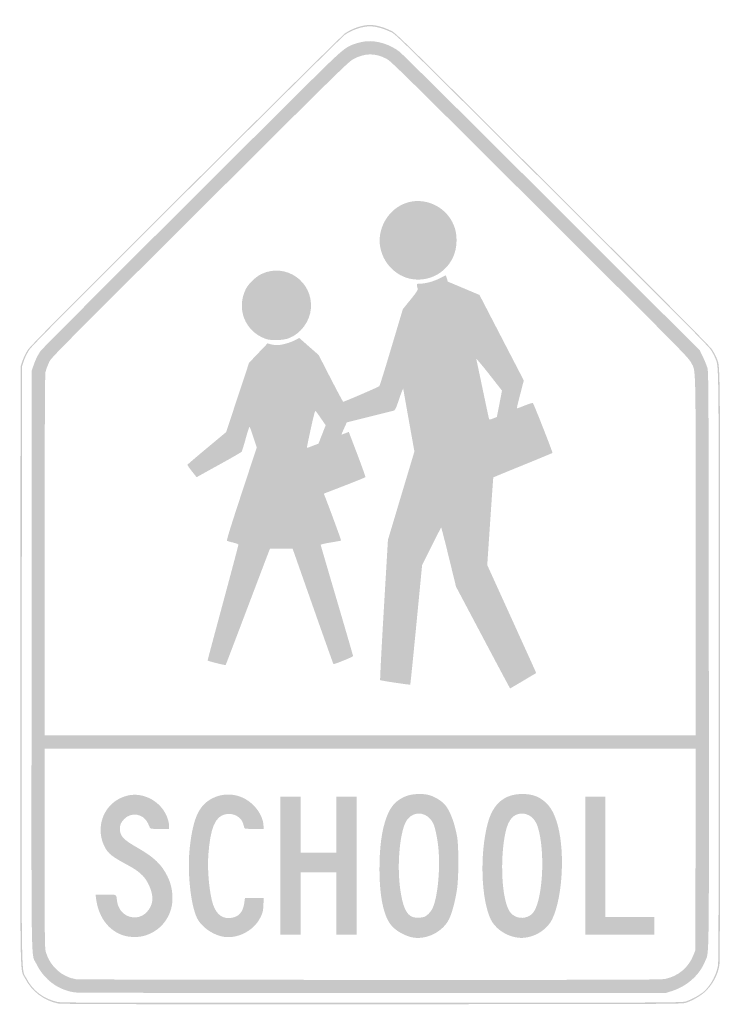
# Model space of a CAD drawing. Header units: inches. Extents: x -17.2 to 17.2, y -24 to 24.3.
import ezdxf

# ---------------------------------------------------------------- set-up
doc = ezdxf.new("R2010")
doc.units = ezdxf.units.IN
doc.header["$MEASUREMENT"] = 0

msp = doc.modelspace()

# ---------------------------------------------------------------- hatches: boundary and pattern name
h = msp.add_hatch(color=7)
edge = h.paths.add_edge_path()
edge.add_spline(control_points=[(-15.319, -23.949), (-16.003, -23.8), (-16.599, -23.342), (-16.905, -22.73), (-17.173, -22.194), (-17.151, -23.67), (-17.14, -7.349)], knot_values=[0, 0, 0, 0, 1, 1, 1, 2, 2, 2, 2], degree=3, periodic=0)
edge.add_line((-17.14, -7.349), (-17.131, 7.263))
edge.add_line((-17.131, 7.263), (-17.036, 7.542))
edge.add_spline(control_points=[(-17.036, 7.542), (-16.984, 7.695), (-16.867, 7.934), (-16.776, 8.073), (-16.644, 8.274), (-15.047, 9.882), (-9.007, 15.899), (-4.826, 20.064), (-1.331, 23.523), (-1.241, 23.584), (-0.876, 23.834), (-0.388, 23.998), (-0.007, 23.999), (0.255, 24), (0.627, 23.903), (0.942, 23.751), (1.288, 23.585), (0.601, 24.257), (10.231, 14.664), (14.794, 10.119), (16.638, 8.261), (16.748, 8.096), (16.832, 7.97), (16.935, 7.778), (16.977, 7.668), (17.154, 7.199), (17.145, 8.015), (17.146, -7.452), (17.147, -17.358), (17.136, -21.928), (17.111, -22.08), (17.034, -22.557), (16.754, -23.066), (16.388, -23.397), (16.17, -23.595), (15.786, -23.813), (15.469, -23.92), (15.287, -23.981), (14.763, -23.983), (0.086, -23.989), (-12.493, -23.994), (-15.145, -23.987), (-15.319, -23.949)], knot_values=[0, 0, 0, 0, 1, 1, 1, 2, 2, 2, 3, 3, 3, 4, 4, 4, 5, 5, 5, 6, 6, 6, 7, 7, 7, 8, 8, 8, 9, 9, 9, 10, 10, 10, 11, 11, 11, 12, 12, 12, 13, 13, 13, 14, 14, 14, 14], degree=3, periodic=0)
edge = h.paths.add_edge_path(flags=0)
edge.add_spline(control_points=[(15.469, -23.851), (15.763, -23.752), (16.154, -23.537), (16.349, -23.366), (16.681, -23.076), (16.967, -22.544), (17.043, -22.08), (17.067, -21.928), (17.078, -17.358), (17.078, -7.452), (17.077, 8.015), (17.086, 7.199), (16.908, 7.668), (16.867, 7.778), (16.764, 7.97), (16.679, 8.096), (16.569, 8.261), (14.731, 10.114), (10.197, 14.63), (0.606, 24.183), (1.288, 23.516), (0.942, 23.683), (0.627, 23.834), (0.255, 23.932), (-0.007, 23.931), (-0.388, 23.93), (-0.876, 23.765), (-1.241, 23.516), (-1.331, 23.454), (-4.81, 20.011), (-8.973, 15.865), (-14.984, 9.877), (-16.575, 8.274), (-16.707, 8.073), (-16.798, 7.934), (-16.916, 7.695), (-16.968, 7.542)], knot_values=[0, 0, 0, 0, 1, 1, 1, 2, 2, 2, 3, 3, 3, 4, 4, 4, 5, 5, 5, 6, 6, 6, 7, 7, 7, 8, 8, 8, 9, 9, 9, 10, 10, 10, 11, 11, 11, 12, 12, 12, 12], degree=3, periodic=0)
edge.add_line((-16.968, 7.542), (-17.062, 7.263))
edge.add_line((-17.062, 7.263), (-17.072, -7.349))
edge.add_spline(control_points=[(-17.072, -7.349), (-17.082, -23.661), (-17.104, -22.195), (-16.839, -22.726), (-16.542, -23.319), (-15.998, -23.732), (-15.319, -23.88), (-15.145, -23.918), (-12.493, -23.925), (0.086, -23.92), (14.763, -23.915), (15.287, -23.912), (15.469, -23.851)], knot_values=[0, 0, 0, 0, 1, 1, 1, 2, 2, 2, 3, 3, 3, 4, 4, 4, 4], degree=3, periodic=0)
h = msp.add_hatch(color=7)
edge = h.paths.add_edge_path()
edge.add_spline(control_points=[(-14.451, -23.413), (-15.279, -23.306), (-15.984, -22.784), (-16.365, -21.996), (-16.622, -21.464), (-16.601, -22.806), (-16.591, -7.084)], knot_values=[0, 0, 0, 0, 1, 1, 1, 2, 2, 2, 2], degree=3, periodic=0)
edge.add_line((-16.591, -7.084), (-16.582, 7.058))
edge.add_line((-16.582, 7.058), (-16.501, 7.298))
edge.add_spline(control_points=[(-16.501, 7.298), (-16.408, 7.574), (-16.289, 7.82), (-16.151, 8.021), (-16.066, 8.145), (-10.651, 13.561), (-3.752, 20.423), (-1.244, 22.917), (-1.261, 22.902), (-0.693, 23.091), (-0.546, 23.14), (-0.307, 23.189), (-0.16, 23.201), (0.355, 23.24), (0.985, 23.038), (1.439, 22.686), (1.552, 22.599), (4.908, 19.27), (8.897, 15.289)], knot_values=[0, 0, 0, 0, 1, 1, 1, 2, 2, 2, 3, 3, 3, 4, 4, 4, 5, 5, 5, 6, 6, 6, 6], degree=3, periodic=0)
edge.add_line((8.897, 15.289), (16.15, 8.051))
edge.add_line((16.15, 8.051), (16.306, 7.726))
edge.add_spline(control_points=[(16.306, 7.726), (16.392, 7.547), (16.489, 7.308), (16.522, 7.195), (16.579, 7.001), (16.583, 6.221), (16.592, -7.075), (16.602, -22.489), (16.616, -21.378), (16.408, -21.889), (16.131, -22.572), (15.512, -23.119), (14.749, -23.355)], knot_values=[0, 0, 0, 0, 1, 1, 1, 2, 2, 2, 3, 3, 3, 4, 4, 4, 4], degree=3, periodic=0)
edge.add_line((14.749, -23.355), (14.493, -23.435))
edge.add_line((14.493, -23.435), (0.137, -23.439))
edge.add_spline(control_points=[(0.137, -23.439), (-7.924, -23.442), (-14.32, -23.43), (-14.451, -23.413)], knot_values=[0, 0, 0, 0, 1, 1, 1, 1], degree=3, periodic=0)
edge = h.paths.add_edge_path(flags=0)
edge.add_spline(control_points=[(14.453, -22.75), (15.104, -22.612), (15.603, -22.189), (15.843, -21.572)], knot_values=[0, 0, 0, 0, 1, 1, 1, 1], degree=3, periodic=0)
edge.add_line((15.843, -21.572), (15.931, -21.345))
edge.add_line((15.931, -21.345), (15.941, -16.403))
edge.add_line((15.941, -16.403), (15.95, -11.46))
edge.add_line((15.95, -11.46), (0.001, -11.46))
edge.add_line((0.001, -11.46), (-15.949, -11.46))
edge.add_line((-15.949, -11.46), (-15.949, -16.356))
edge.add_spline(control_points=[(-15.949, -16.356), (-15.949, -21.125), (-15.947, -21.258), (-15.881, -21.47), (-15.673, -22.143), (-15.104, -22.651), (-14.429, -22.763), (-14.332, -22.78), (-7.847, -22.794), (-0.017, -22.796), (12.289, -22.799), (14.25, -22.793), (14.453, -22.75)], knot_values=[0, 0, 0, 0, 1, 1, 1, 2, 2, 2, 3, 3, 3, 4, 4, 4, 4], degree=3, periodic=0)
edge = h.paths.add_edge_path(flags=0)
edge.add_spline(control_points=[(15.948, -2.03), (15.947, 7.688), (15.964, 6.994), (15.72, 7.458), (15.601, 7.686), (15.224, 8.07), (10.417, 12.861), (1.194, 22.055), (1.018, 22.227), (0.788, 22.346), (0.235, 22.632), (-0.252, 22.626), (-0.819, 22.329), (-1.043, 22.211), (-1.505, 21.76), (-6.767, 16.518), (-16.212, 7.108), (-15.612, 7.716), (-15.753, 7.418), (-15.819, 7.276), (-15.89, 7.079), (-15.911, 6.979), (-15.938, 6.85), (-15.949, 4.249), (-15.949, -2.006)], knot_values=[0, 0, 0, 0, 1, 1, 1, 2, 2, 2, 3, 3, 3, 4, 4, 4, 5, 5, 5, 6, 6, 6, 7, 7, 7, 8, 8, 8, 8], degree=3, periodic=0)
edge.add_line((-15.949, -2.006), (-15.949, -10.809))
edge.add_line((-15.949, -10.809), (0, -10.809))
edge.add_line((0, -10.809), (15.949, -10.809))
edge.add_line((15.949, -10.809), (15.948, -2.03))
h = msp.add_hatch(color=7)
edge = h.paths.add_edge_path()
edge.add_spline(control_points=[(2.123, 11.533), (1.202, 11.641), (0.463, 12.486), (0.464, 13.43), (0.464, 14.301), (1.068, 15.101), (1.886, 15.314), (2.703, 15.527), (3.612, 15.123), (4.007, 14.371), (4.17, 14.061), (4.231, 13.801), (4.231, 13.421), (4.231, 12.271), (3.259, 11.401), (2.123, 11.533)], knot_values=[0, 0, 0, 0, 1, 1, 1, 2, 2, 2, 3, 3, 3, 4, 4, 4, 5, 5, 5, 5], degree=3, periodic=0)
h = msp.add_hatch(color=7)
edge = h.paths.add_edge_path()
edge.add_spline(control_points=[(-5.111, 8.612), (-6.133, 8.97), (-6.581, 10.096), (-6.09, 11.066), (-5.963, 11.317), (-5.596, 11.668), (-5.328, 11.795), (-4.14, 12.358), (-2.803, 11.431), (-2.904, 10.114), (-2.953, 9.476), (-3.393, 8.877), (-3.98, 8.649), (-4.258, 8.54), (-4.853, 8.521), (-5.111, 8.612)], knot_values=[0, 0, 0, 0, 1, 1, 1, 2, 2, 2, 3, 3, 3, 4, 4, 4, 5, 5, 5, 5], degree=3, periodic=0)
h = msp.add_hatch(color=7)
edge = h.paths.add_edge_path()
edge.add_line((5.525, -6.021), (4.206, -3.529))
edge.add_line((4.206, -3.529), (3.852, -2.081))
edge.add_spline(control_points=[(3.852, -2.081), (3.657, -1.285), (3.49, -0.634), (3.479, -0.634), (3.468, -0.634), (3.254, -1.046), (3.002, -1.55)], knot_values=[0, 0, 0, 0, 1, 1, 1, 2, 2, 2, 2], degree=3, periodic=0)
edge.add_line((3.002, -1.55), (2.544, -2.467))
edge.add_line((2.544, -2.467), (2.261, -5.39))
edge.add_spline(control_points=[(2.261, -5.39), (2.105, -6.997), (1.971, -8.319), (1.963, -8.327), (1.942, -8.348), (0.52, -8.135), (0.489, -8.107), (0.475, -8.094), (0.556, -6.543), (0.667, -4.659)], knot_values=[0, 0, 0, 0, 1, 1, 1, 2, 2, 2, 3, 3, 3, 3], degree=3, periodic=0)
edge.add_line((0.667, -4.659), (0.87, -1.233))
edge.add_line((0.87, -1.233), (1.518, 0.931))
edge.add_line((1.518, 0.931), (2.167, 3.095))
edge.add_line((2.167, 3.095), (1.898, 4.597))
edge.add_spline(control_points=[(1.898, 4.597), (1.751, 5.423), (1.626, 6.129), (1.62, 6.167), (1.615, 6.205), (1.525, 5.985), (1.422, 5.678), (1.243, 5.15), (1.228, 5.12), (1.131, 5.093), (1.074, 5.077), (0.539, 4.943), (-0.058, 4.795)], knot_values=[0, 0, 0, 0, 1, 1, 1, 2, 2, 2, 3, 3, 3, 4, 4, 4, 4], degree=3, periodic=0)
edge.add_line((-0.058, 4.795), (-1.144, 4.525))
edge.add_line((-1.144, 4.525), (-1.281, 4.224))
edge.add_spline(control_points=[(-1.281, 4.224), (-1.356, 4.058), (-1.412, 3.923), (-1.404, 3.923), (-1.396, 3.923), (-1.314, 3.953), (-1.22, 3.99)], knot_values=[0, 0, 0, 0, 1, 1, 1, 2, 2, 2, 2], degree=3, periodic=0)
edge.add_line((-1.22, 3.99), (-1.05, 4.057))
edge.add_line((-1.05, 4.057), (-0.942, 3.776))
edge.add_spline(control_points=[(-0.942, 3.776), (-0.431, 2.441), (-0.221, 1.864), (-0.236, 1.839), (-0.246, 1.823), (-0.708, 1.635), (-1.263, 1.42)], knot_values=[0, 0, 0, 0, 1, 1, 1, 2, 2, 2, 2], degree=3, periodic=0)
edge.add_line((-1.263, 1.42), (-2.272, 1.03))
edge.add_line((-2.272, 1.03), (-2.211, 0.875))
edge.add_spline(control_points=[(-2.211, 0.875), (-1.898, 0.066), (-1.414, -1.254), (-1.427, -1.267), (-1.436, -1.276), (-1.666, -1.319), (-1.938, -1.363), (-2.21, -1.407), (-2.431, -1.457), (-2.428, -1.475), (-2.425, -1.493), (-2.067, -2.718), (-1.631, -4.198), (-1.196, -5.678), (-0.839, -6.906), (-0.839, -6.926), (-0.839, -6.969), (-1.771, -7.348), (-1.802, -7.318), (-1.813, -7.307), (-2.267, -6.03), (-2.812, -4.48)], knot_values=[0, 0, 0, 0, 1, 1, 1, 2, 2, 2, 3, 3, 3, 4, 4, 4, 5, 5, 5, 6, 6, 6, 7, 7, 7, 7], degree=3, periodic=0)
edge.add_line((-2.812, -4.48), (-3.802, -1.662))
edge.add_line((-3.802, -1.662), (-4.356, -1.662))
edge.add_line((-4.356, -1.662), (-4.909, -1.662))
edge.add_line((-4.909, -1.662), (-5.032, -1.979))
edge.add_spline(control_points=[(-5.032, -1.979), (-5.099, -2.153), (-5.585, -3.434), (-6.112, -4.825), (-6.639, -6.217), (-7.075, -7.361), (-7.082, -7.367), (-7.105, -7.39), (-7.966, -7.172), (-7.966, -7.143), (-7.966, -7.127), (-7.627, -5.856), (-7.212, -4.319), (-6.797, -2.782), (-6.458, -1.503), (-6.458, -1.476), (-6.458, -1.444), (-6.545, -1.407), (-6.714, -1.367), (-6.855, -1.334), (-6.99, -1.295), (-7.013, -1.281), (-7.045, -1.261), (-6.862, -0.667), (-6.307, 1.02)], knot_values=[0, 0, 0, 0, 1, 1, 1, 2, 2, 2, 3, 3, 3, 4, 4, 4, 5, 5, 5, 6, 6, 6, 7, 7, 7, 8, 8, 8, 8], degree=3, periodic=0)
edge.add_line((-6.307, 1.02), (-5.558, 3.294))
edge.add_line((-5.558, 3.294), (-5.721, 3.788))
edge.add_spline(control_points=[(-5.721, 3.788), (-5.811, 4.06), (-5.895, 4.295), (-5.908, 4.309), (-5.922, 4.324), (-6.007, 4.065), (-6.098, 3.734), (-6.189, 3.403), (-6.281, 3.111), (-6.301, 3.083), (-6.322, 3.056), (-6.747, 2.809), (-7.246, 2.534), (-7.746, 2.258), (-8.233, 1.989), (-8.33, 1.935)], knot_values=[0, 0, 0, 0, 1, 1, 1, 2, 2, 2, 3, 3, 3, 4, 4, 4, 5, 5, 5, 5], degree=3, periodic=0)
edge.add_line((-8.33, 1.935), (-8.506, 1.837))
edge.add_line((-8.506, 1.837), (-8.735, 2.126))
edge.add_spline(control_points=[(-8.735, 2.126), (-8.862, 2.286), (-8.96, 2.429), (-8.954, 2.446), (-8.947, 2.462), (-8.518, 2.83), (-8, 3.262)], knot_values=[0, 0, 0, 0, 1, 1, 1, 2, 2, 2, 2], degree=3, periodic=0)
edge.add_line((-8, 3.262), (-7.058, 4.047))
edge.add_line((-7.058, 4.047), (-6.497, 5.744))
edge.add_line((-6.497, 5.744), (-5.936, 7.441))
edge.add_line((-5.936, 7.441), (-5.483, 7.918))
edge.add_line((-5.483, 7.918), (-5.03, 8.394))
edge.add_line((-5.03, 8.394), (-4.87, 8.351))
edge.add_spline(control_points=[(-4.87, 8.351), (-4.782, 8.328), (-4.643, 8.308), (-4.562, 8.308), (-4.345, 8.308), (-3.915, 8.428), (-3.681, 8.552)], knot_values=[0, 0, 0, 0, 1, 1, 1, 2, 2, 2, 2], degree=3, periodic=0)
edge.add_line((-3.681, 8.552), (-3.477, 8.661))
edge.add_line((-3.477, 8.661), (-3.246, 8.458))
edge.add_spline(control_points=[(-3.246, 8.458), (-3.119, 8.346), (-2.905, 8.158), (-2.77, 8.04)], knot_values=[0, 0, 0, 0, 1, 1, 1, 1], degree=3, periodic=0)
edge.add_line((-2.77, 8.04), (-2.525, 7.825))
edge.add_line((-2.525, 7.825), (-1.937, 6.679))
edge.add_spline(control_points=[(-1.937, 6.679), (-1.613, 6.049), (-1.336, 5.533), (-1.321, 5.533), (-1.267, 5.533), (0.412, 6.259), (0.449, 6.298), (0.469, 6.32), (0.737, 7.179), (1.043, 8.206)], knot_values=[0, 0, 0, 0, 1, 1, 1, 2, 2, 2, 3, 3, 3, 3], degree=3, periodic=0)
edge.add_line((1.043, 8.206), (1.6, 10.073))
edge.add_line((1.6, 10.073), (1.975, 10.535))
edge.add_spline(control_points=[(1.975, 10.535), (2.254, 10.88), (2.344, 11.015), (2.33, 11.066), (2.256, 11.332), (2.252, 11.323), (2.457, 11.323), (2.728, 11.323), (3.142, 11.44), (3.436, 11.599), (3.577, 11.674), (3.698, 11.731), (3.706, 11.723), (3.713, 11.716), (3.738, 11.645), (3.761, 11.566)], knot_values=[0, 0, 0, 0, 1, 1, 1, 2, 2, 2, 3, 3, 3, 4, 4, 4, 5, 5, 5, 5], degree=3, periodic=0)
edge.add_line((3.761, 11.566), (3.803, 11.422))
edge.add_line((3.803, 11.422), (4.579, 11.095))
edge.add_line((4.579, 11.095), (5.355, 10.768))
edge.add_line((5.355, 10.768), (6.44, 8.673))
edge.add_line((6.44, 8.673), (7.526, 6.578))
edge.add_line((7.526, 6.578), (7.35, 5.898))
edge.add_spline(control_points=[(7.35, 5.898), (7.253, 5.524), (7.178, 5.213), (7.184, 5.207), (7.19, 5.201), (7.364, 5.265), (7.57, 5.348), (7.776, 5.431), (7.956, 5.487), (7.97, 5.473), (8.021, 5.42), (8.953, 3.048), (8.931, 3.027), (8.918, 3.015), (8.263, 2.742), (7.474, 2.421), (6.686, 2.101), (6.037, 1.833), (6.033, 1.827), (6.028, 1.821), (5.959, 0.852), (5.88, -0.325)], knot_values=[0, 0, 0, 0, 1, 1, 1, 2, 2, 2, 3, 3, 3, 4, 4, 4, 5, 5, 5, 6, 6, 6, 7, 7, 7, 7], degree=3, periodic=0)
edge.add_line((5.88, -0.325), (5.735, -2.467))
edge.add_line((5.735, -2.467), (6.871, -4.968))
edge.add_spline(control_points=[(6.871, -4.968), (7.496, -6.343), (8.036, -7.534), (8.071, -7.614)], knot_values=[0, 0, 0, 0, 1, 1, 1, 1], degree=3, periodic=0)
edge.add_line((8.071, -7.614), (8.134, -7.76))
edge.add_line((8.134, -7.76), (7.5, -8.137))
edge.add_spline(control_points=[(7.5, -8.137), (7.152, -8.344), (6.862, -8.514), (6.855, -8.514), (6.849, -8.514), (6.25, -7.392), (5.525, -6.021)], knot_values=[0, 0, 0, 0, 1, 1, 1, 2, 2, 2, 2], degree=3, periodic=0)
edge = h.paths.add_edge_path(flags=0)
edge.add_line((-2.757, 3.396), (-2.533, 3.482))
edge.add_line((-2.533, 3.482), (-2.357, 3.933))
edge.add_line((-2.357, 3.933), (-2.181, 4.383))
edge.add_line((-2.181, 4.383), (-2.406, 4.71))
edge.add_spline(control_points=[(-2.406, 4.71), (-2.53, 4.889), (-2.649, 5.056), (-2.671, 5.08), (-2.702, 5.114), (-2.755, 4.919), (-2.907, 4.223), (-3.015, 3.728), (-3.102, 3.31), (-3.102, 3.294), (-3.101, 3.263), (-3.097, 3.264), (-2.757, 3.396)], knot_values=[0, 0, 0, 0, 1, 1, 1, 2, 2, 2, 3, 3, 3, 4, 4, 4, 4], degree=3, periodic=0)
edge = h.paths.add_edge_path(flags=0)
edge.add_spline(control_points=[(6.205, 4.791), (6.207, 4.794), (6.265, 5.086), (6.334, 5.439)], knot_values=[0, 0, 0, 0, 1, 1, 1, 1], degree=3, periodic=0)
edge.add_line((6.334, 5.439), (6.458, 6.081))
edge.add_line((6.458, 6.081), (5.819, 6.895))
edge.add_spline(control_points=[(5.819, 6.895), (5.467, 7.343), (5.189, 7.67), (5.2, 7.623), (5.211, 7.576), (5.353, 6.905), (5.515, 6.133), (5.676, 5.36), (5.816, 4.709), (5.824, 4.685), (5.836, 4.653), (5.884, 4.66), (6.02, 4.714), (6.12, 4.753), (6.203, 4.788), (6.205, 4.791)], knot_values=[0, 0, 0, 0, 1, 1, 1, 2, 2, 2, 3, 3, 3, 4, 4, 4, 5, 5, 5, 5], degree=3, periodic=0)
h = msp.add_hatch(color=7)
edge = h.paths.add_edge_path()
edge.add_spline(control_points=[(-11.839, -20.676), (-12.691, -20.543), (-13.305, -19.825), (-13.431, -18.814)], knot_values=[0, 0, 0, 0, 1, 1, 1, 1], degree=3, periodic=0)
edge.add_line((-13.431, -18.814), (-13.455, -18.621))
edge.add_line((-13.455, -18.621), (-12.955, -18.621))
edge.add_spline(control_points=[(-12.955, -18.621), (-12.39, -18.621), (-12.447, -18.589), (-12.404, -18.93), (-12.355, -19.31), (-12.117, -19.605), (-11.781, -19.703), (-11.361, -19.825), (-10.956, -19.622), (-10.754, -19.19), (-10.609, -18.878), (-10.657, -18.499), (-10.903, -18.03), (-11.074, -17.702), (-11.353, -17.455), (-11.856, -17.185), (-12.648, -16.76), (-12.839, -16.609), (-13.006, -16.283), (-13.141, -16.017), (-13.208, -15.743), (-13.208, -15.452), (-13.208, -14.65), (-12.69, -13.974), (-11.921, -13.774), (-11.095, -13.559), (-10.175, -14.083), (-9.917, -14.916), (-9.88, -15.036), (-9.85, -15.194), (-9.85, -15.267)], knot_values=[0, 0, 0, 0, 1, 1, 1, 2, 2, 2, 3, 3, 3, 4, 4, 4, 5, 5, 5, 6, 6, 6, 7, 7, 7, 8, 8, 8, 9, 9, 9, 10, 10, 10, 10], degree=3, periodic=0)
edge.add_line((-9.85, -15.267), (-9.85, -15.4))
edge.add_line((-9.85, -15.4), (-10.314, -15.4))
edge.add_spline(control_points=[(-10.314, -15.4), (-10.726, -15.4), (-10.779, -15.394), (-10.795, -15.34), (-10.805, -15.307), (-10.854, -15.197), (-10.904, -15.096), (-11.121, -14.652), (-11.71, -14.557), (-12.048, -14.911), (-12.22, -15.091), (-12.26, -15.183), (-12.26, -15.4), (-12.259, -15.753), (-12.099, -15.925), (-11.395, -16.325), (-10.6, -16.778), (-10.219, -17.141), (-9.939, -17.713), (-9.787, -18.024), (-9.716, -18.295), (-9.69, -18.658), (-9.603, -19.885), (-10.645, -20.863), (-11.839, -20.676)], knot_values=[0, 0, 0, 0, 1, 1, 1, 2, 2, 2, 3, 3, 3, 4, 4, 4, 5, 5, 5, 6, 6, 6, 7, 7, 7, 8, 8, 8, 8], degree=3, periodic=0)
h = msp.add_hatch(color=7)
edge = h.paths.add_edge_path()
edge.add_spline(control_points=[(-7.315, -20.657), (-7.81, -20.526), (-8.288, -20.164), (-8.48, -19.774), (-8.797, -19.127), (-8.969, -17.508), (-8.843, -16.343), (-8.68, -14.841), (-8.38, -14.203), (-7.684, -13.876), (-6.996, -13.554), (-6.2, -13.717), (-5.668, -14.291), (-5.397, -14.583), (-5.225, -14.962), (-5.225, -15.27)], knot_values=[0, 0, 0, 0, 1, 1, 1, 2, 2, 2, 3, 3, 3, 4, 4, 4, 5, 5, 5, 5], degree=3, periodic=0)
edge.add_line((-5.225, -15.27), (-5.225, -15.4))
edge.add_line((-5.225, -15.4), (-5.688, -15.4))
edge.add_spline(control_points=[(-5.688, -15.4), (-6.03, -15.4), (-6.155, -15.389), (-6.164, -15.358), (-6.171, -15.334), (-6.195, -15.245), (-6.218, -15.161), (-6.315, -14.808), (-6.696, -14.599), (-7.092, -14.681), (-7.597, -14.786), (-7.831, -15.344), (-7.932, -16.683), (-7.988, -17.438), (-7.874, -18.605), (-7.692, -19.125), (-7.52, -19.618), (-7.2, -19.834), (-6.764, -19.751), (-6.423, -19.686), (-6.232, -19.459), (-6.173, -19.047)], knot_values=[0, 0, 0, 0, 1, 1, 1, 2, 2, 2, 3, 3, 3, 4, 4, 4, 5, 5, 5, 6, 6, 6, 7, 7, 7, 7], degree=3, periodic=0)
edge.add_line((-6.173, -19.047), (-6.136, -18.792))
edge.add_line((-6.136, -18.792), (-5.676, -18.792))
edge.add_line((-5.676, -18.792), (-5.216, -18.792))
edge.add_line((-5.216, -18.792), (-5.232, -19.128))
edge.add_spline(control_points=[(-5.232, -19.128), (-5.246, -19.426), (-5.262, -19.494), (-5.372, -19.723), (-5.709, -20.424), (-6.591, -20.848), (-7.315, -20.657)], knot_values=[0, 0, 0, 0, 1, 1, 1, 2, 2, 2, 2], degree=3, periodic=0)
for points in [[(-4.403, -17.199), (-4.403, -13.824), (-3.906, -13.824), (-3.409, -13.824), (-3.409, -15.195), (-3.409, -16.565), (-2.535, -16.565), (-1.662, -16.565), (-1.662, -15.195), (-1.662, -13.824), (-1.165, -13.824), (-0.668, -13.824), (-0.668, -17.199), (-0.668, -20.574), (-1.165, -20.574), (-1.662, -20.574), (-1.662, -19.049), (-1.662, -17.525), (-2.535, -17.525), (-3.409, -17.525), (-3.409, -19.049), (-3.409, -20.574), (-3.906, -20.574), (-4.403, -20.574), (-4.403, -17.199)], [(10.535, -17.199), (10.535, -13.824), (11.032, -13.824), (11.529, -13.824), (11.529, -16.771), (11.529, -19.717), (12.728, -19.717), (13.927, -19.717), (13.927, -20.146), (13.927, -20.574), (12.231, -20.574), (10.535, -20.574), (10.535, -17.199)]]:
    msp.add_hatch(color=7).paths.add_polyline_path(points)
h = msp.add_hatch(color=7)
edge = h.paths.add_edge_path()
edge.add_spline(control_points=[(2.107, -20.722), (1.732, -20.659), (1.295, -20.421), (1.056, -20.149), (0.664, -19.705), (0.456, -18.74), (0.455, -17.37), (0.454, -16.303), (0.561, -15.498), (0.789, -14.858), (0.99, -14.298), (1.257, -13.998), (1.734, -13.802), (2.05, -13.671), (2.584, -13.649), (2.922, -13.751), (3.199, -13.836), (3.534, -14.047), (3.679, -14.231), (3.921, -14.536), (4.127, -15.082), (4.255, -15.752), (4.344, -16.214), (4.342, -17.782), (4.253, -18.364), (4.166, -18.929), (4.011, -19.515), (3.871, -19.806), (3.572, -20.428), (2.787, -20.835), (2.107, -20.722)], knot_values=[0, 0, 0, 0, 1, 1, 1, 2, 2, 2, 3, 3, 3, 4, 4, 4, 5, 5, 5, 6, 6, 6, 7, 7, 7, 8, 8, 8, 9, 9, 9, 10, 10, 10, 10], degree=3, periodic=0)
edge = h.paths.add_edge_path(flags=0)
edge.add_spline(control_points=[(2.675, -19.697), (2.842, -19.617), (3.013, -19.412), (3.096, -19.192), (3.326, -18.576), (3.435, -17.294), (3.34, -16.321), (3.295, -15.863), (3.183, -15.326), (3.09, -15.129), (2.834, -14.584), (2.186, -14.477), (1.828, -14.922), (1.468, -15.369), (1.291, -17.107), (1.476, -18.381), (1.597, -19.215), (1.765, -19.591), (2.073, -19.713), (2.208, -19.767), (2.546, -19.758), (2.675, -19.697)], knot_values=[0, 0, 0, 0, 1, 1, 1, 2, 2, 2, 3, 3, 3, 4, 4, 4, 5, 5, 5, 6, 6, 6, 7, 7, 7, 7], degree=3, periodic=0)
h = msp.add_hatch(color=7)
edge = h.paths.add_edge_path()
edge.add_spline(control_points=[(7.05, -20.693), (6.574, -20.59), (6.099, -20.233), (5.91, -19.838), (5.433, -18.839), (5.361, -16.639), (5.756, -15.137), (6.012, -14.163), (6.576, -13.685), (7.468, -13.688), (7.946, -13.69), (8.279, -13.811), (8.591, -14.097), (8.822, -14.31), (8.976, -14.567), (9.118, -14.983), (9.558, -16.268), (9.462, -18.654), (8.924, -19.813), (8.731, -20.231), (8.258, -20.591), (7.769, -20.695), (7.488, -20.754), (7.33, -20.754), (7.05, -20.693)], knot_values=[0, 0, 0, 0, 1, 1, 1, 2, 2, 2, 3, 3, 3, 4, 4, 4, 5, 5, 5, 6, 6, 6, 7, 7, 7, 8, 8, 8, 8], degree=3, periodic=0)
edge = h.paths.add_edge_path(flags=0)
edge.add_spline(control_points=[(7.718, -19.699), (7.788, -19.669), (7.881, -19.612), (7.926, -19.57), (8.446, -19.085), (8.611, -16.53), (8.203, -15.277), (8.077, -14.891), (7.785, -14.649), (7.442, -14.647), (7.025, -14.646), (6.766, -14.938), (6.629, -15.566), (6.348, -16.861), (6.441, -18.797), (6.814, -19.415), (6.998, -19.72), (7.379, -19.84), (7.718, -19.699)], knot_values=[0, 0, 0, 0, 1, 1, 1, 2, 2, 2, 3, 3, 3, 4, 4, 4, 5, 5, 5, 6, 6, 6, 6], degree=3, periodic=0)

doc.saveas('drawing.dxf')
